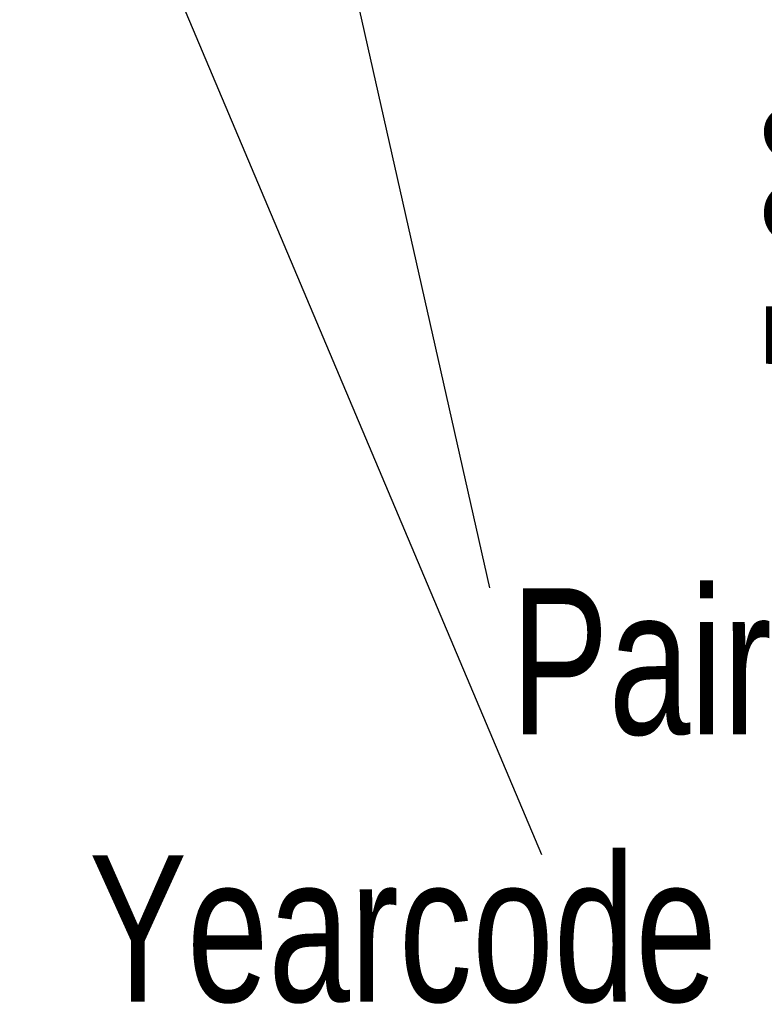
# Model space of a CAD drawing. Header units: millimetres. Extents: x 10 to 412, y 8 to 584.
# Tile 9 of 83: x 107 to 125, y 298 to 321. Entities that reach past the tile are written whole.
import ezdxf

# ---------------------------------------------------------------- set-up
doc = ezdxf.new("R2010")
doc.units = ezdxf.units.MM
doc.layers.add('DIMENSIONS', color=2, linetype='Continuous')
doc.layers.add('TEXT', color=2, linetype='Continuous')
doc.styles.add('SLDTEXTSTYLE0', font='TXT', dxfattribs={"width": 0.75})
doc.dimstyles.new('SLDDIMSTYLE12', dxfattribs={"dimtxt": 0.18, "dimasz": 2, "dimexe": 0, "dimexo": 0.0625, "dimgap": 0, "dimtad": 0, "dimtih": 1, "dimtoh": 1, "dimdec": 0, "dimrnd": 1e-09, "dimzin": 0, "dimdsep": 46, "dimtxsty": 'Standard', "dimsah": 1, "dimcen": 0.09, "dimadec": 0, "dimazin": 0, "dimtfac": 2, "dimtdec": 0, "dimtofl": 0, "dimtmove": 0, "dimatfit": 3, "dimfxl": 0, "dimfrac": 2, "dimtolj": 1, "dimtzin": 0, "dimarcsym": 0})
doc.dimstyles.new('SLDDIMSTYLE8', dxfattribs={"dimtxt": 3.5, "dimasz": 2, "dimexe": 0, "dimexo": 0.0625, "dimgap": 0.875, "dimtad": 1, "dimrnd": 1e-09, "dimzin": 12, "dimdsep": 46, "dimtxsty": 'SLDTEXTSTYLE0', "dimsah": 1, "dimcen": 0.09, "dimadec": 0, "dimazin": 3, "dimtfac": 1, "dimtofl": 0, "dimtmove": 0, "dimatfit": 3, "dimfxl": 0, "dimfrac": 2, "dimtolj": 1, "dimtzin": 12, "dimarcsym": 0})

# ---------------------------------------------------------------- blocks, each defined once
blk = doc.blocks.new('_D_45')
at = {"layer": 'DIMENSIONS'}
for p, q in [((119.183, 330.694), (131.876, 330.694)), ((129.876, 330.694), (129.876, 324.805)), ((119.06, 324.805), (131.876, 324.805)), ((129.876, 324.805), (129.876, 312.579))]:
    blk.add_line(p, q, dxfattribs=at)
for points in [[(129.876, 330.694), (129.376, 328.694), (130.376, 328.694)], [(129.876, 324.805), (130.376, 326.805), (129.376, 326.805)]]:
    blk.add_solid(points, dxfattribs=at)
at = {"layer": 'DIMENSIONS', "insert": (125.364, 312.579), "char_height": 3.5, "attachment_point": 1, "rotation": 90, "style": 'SLDTEXTSTYLE0'}
blk.add_mtext('5,89', dxfattribs=at)

msp = doc.modelspace()

# ---------------------------------------------------------------- texts
at = {"layer": 'TEXT', "char_height": 3.5, "attachment_point": 1, "style": 'SLDTEXTSTYLE0'}
for s, insert in [('Pairnumber', (119.25634, 307.49819)), ('Yearcode', (109.15939, 301.10149))]:
    msp.add_mtext(s, dxfattribs=dict(at, insert=insert))

# ---------------------------------------------------------------- dimensions: what is measured, and where the dimension line sits
at = {"layer": 'DIMENSIONS'}
dim = msp.add_linear_dim(base=(129.87572, 324.80517), p1=(118.1835, 330.69367), p2=(118.05995, 324.80517), angle=90, dimstyle='SLDDIMSTYLE8', dxfattribs=at)
dim.commit()
dim.dimension.update_dxf_attribs({"geometry": '_D_45', "text_midpoint": (129.87572, 317.10482), "dimtype": 160})

# ---------------------------------------------------------------- leaders
at = {"layer": 'TEXT'}
for points in [[(107.49826, 330.69367), (119.9918, 301.12166)], [(113.52135, 330.69367), (118.74072, 307.50647)]]:
    msp.add_leader(points, dimstyle='SLDDIMSTYLE12', dxfattribs=at)

doc.saveas('drawing.dxf')
